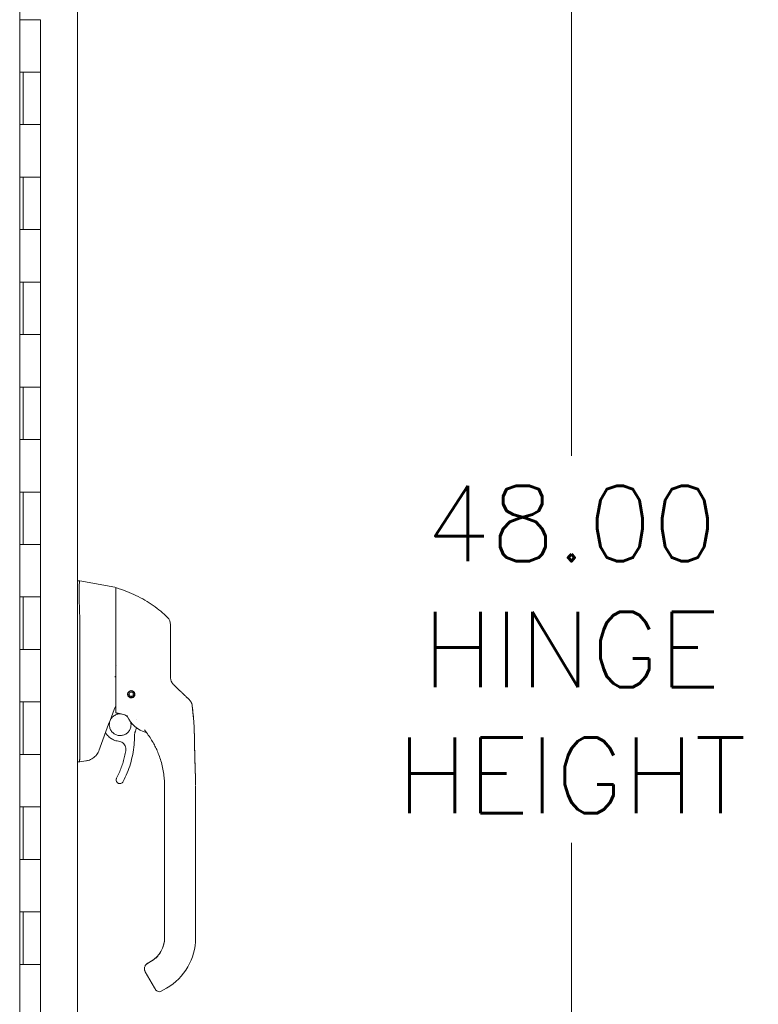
# Model space of a CAD drawing. Header units: inches. Extents: x 2 to 304, y 7 to 191.
# Tile 4 of 53: x 33 to 47, y 107 to 126. Entities that reach past the tile are written whole.
import ezdxf

# ---------------------------------------------------------------- set-up
doc = ezdxf.new("R2010")
doc.units = ezdxf.units.IN
doc.header["$LTSCALE"] = 18
doc.header["$MEASUREMENT"] = 0
doc.layers.add('Dimension (ANSI)', color=7, linetype='Continuous', lineweight=5)
doc.layers.add('Visible (ANSI)', color=7, linetype='Continuous', lineweight=5)
doc.styles.add('ROMANS', font='romans.shx')
doc.dimstyles.new('Default (ANSI)', dxfattribs={"dimscale": 18, "dimtxt": 0.08, "dimasz": 0.098425, "dimexe": 0.125, "dimexo": 0.0625, "dimgap": 0.031496, "dimtad": 0, "dimtih": 1, "dimtoh": 1, "dimrnd": 1e-08, "dimzin": 0, "dimdsep": 46, "dimtxsty": 'ROMANS', "dimcen": 0.09, "dimdle": 0.393701, "dimclrd": 256, "dimclre": 256, "dimclrt": 256, "dimadec": 0, "dimazin": 0, "dimtfac": 1.25, "dimtofl": 0, "dimtmove": 0, "dimatfit": 3, "dimfxl": 0, "dimtolj": 1, "dimtzin": 0, "dimlwd": -1, "dimlwe": -1, "dimarcsym": 0})

# ---------------------------------------------------------------- blocks, each defined once
blk = doc.blocks.new('*D20')
at = {"layer": 'Defpoints', "color": 0}
for p in [(33.245, 137.564), (33.245, 89.564), (43.36, 89.564)]:
    blk.add_point(p, dxfattribs=at)
at = {"layer": 'Dimension (ANSI)'}
for p, q in [((34.37, 137.564), (45.61, 137.564)), ((43.36, 135.792), (43.36, 117.251)), ((43.36, 91.336), (43.36, 109.877)), ((34.37, 89.564), (45.61, 89.564))]:
    blk.add_line(p, q, dxfattribs=at)
for points in [[(43.065, 135.792), (43.655, 135.792), (43.36, 137.564)], [(43.065, 91.336), (43.655, 91.336), (43.36, 89.564)]]:
    blk.add_solid(points, dxfattribs=at)
at = {"layer": 'Dimension (ANSI)', "insert": (43.36, 113.564), "char_height": 1.44, "attachment_point": 5, "style": 'ROMANS'}
blk.add_mtext('\\A1;48.00\\PHINGE\\PHEIGHT', dxfattribs=at)

msp = doc.modelspace()

# ---------------------------------------------------------------- linework, layer by layer
at = {"layer": 'Visible (ANSI)'}
for p, q in [((33.9521, 138.7517), (33.9521, 88.3766)), ((32.8503, 138.015), (32.8503, 88.64)), ((32.8532, 125.564), (32.8532, 126.564)), ((32.9218, 125.564), (32.8532, 125.564)), ((32.9218, 125.564), (33.2454, 125.564)), ((33.2454, 124.564), (33.2454, 125.564)), ((32.8532, 123.564), (32.8532, 124.564)), ((32.8532, 124.564), (32.9218, 124.564)), ((32.9154, 123.564), (32.9154, 124.564)), ((33.2454, 124.564), (32.9218, 124.564)), ((32.9218, 124.564), (33.2454, 124.564)), ((33.2454, 123.564), (33.2454, 124.564)), ((32.9218, 123.564), (32.8532, 123.564)), ((32.9218, 123.564), (33.2454, 123.564)), ((33.2454, 123.564), (32.9218, 123.564)), ((33.2454, 122.564), (33.2454, 123.564)), ((32.8532, 121.564), (32.8532, 122.564)), ((32.8532, 122.564), (32.9218, 122.564)), ((32.9154, 121.564), (32.9154, 122.564)), ((33.2454, 122.564), (32.9218, 122.564)), ((32.9218, 122.564), (33.2454, 122.564)), ((33.2454, 121.564), (33.2454, 122.564)), ((32.9218, 121.564), (32.8532, 121.564)), ((32.9218, 121.564), (33.2454, 121.564)), ((33.2454, 121.564), (32.9218, 121.564)), ((33.2454, 120.564), (33.2454, 121.564)), ((32.8532, 119.564), (32.8532, 120.564)), ((32.8532, 120.564), (32.9218, 120.564)), ((32.9154, 119.564), (32.9154, 120.564)), ((33.2454, 120.564), (32.9218, 120.564)), ((32.9218, 120.564), (33.2454, 120.564)), ((33.2454, 119.564), (33.2454, 120.564)), ((32.9218, 119.564), (32.8532, 119.564)), ((32.9218, 119.564), (33.2454, 119.564)), ((33.2454, 119.564), (32.9218, 119.564)), ((33.2454, 118.564), (33.2454, 119.564)), ((32.8532, 117.564), (32.8532, 118.564)), ((32.8532, 118.564), (32.9218, 118.564)), ((32.9154, 117.564), (32.9154, 118.564)), ((33.2454, 118.564), (32.9218, 118.564)), ((32.9218, 118.564), (33.2454, 118.564)), ((33.2454, 117.564), (33.2454, 118.564)), ((32.9218, 117.564), (32.8532, 117.564)), ((32.9218, 117.564), (33.2454, 117.564)), ((33.2454, 117.564), (32.9218, 117.564)), ((33.2454, 116.564), (33.2454, 117.564)), ((32.8532, 115.564), (32.8532, 116.564)), ((32.8532, 116.564), (32.9218, 116.564)), ((32.9154, 115.564), (32.9154, 116.564)), ((33.2454, 116.564), (32.9218, 116.564)), ((32.9218, 116.564), (33.2454, 116.564)), ((33.2454, 115.564), (33.2454, 116.564)), ((32.9218, 115.564), (32.8532, 115.564)), ((32.9218, 115.564), (33.2454, 115.564)), ((33.2454, 115.564), (32.9218, 115.564)), ((33.2454, 114.564), (33.2454, 115.564)), ((33.9521, 114.8686), (33.9965, 114.8686)), ((33.9968, 114.8686), (33.9965, 114.8686)), ((34.6642, 114.7509), (33.9968, 114.8686)), ((34.6804, 114.391), (34.6804, 114.7315)), ((32.8532, 113.564), (32.8532, 114.564)), ((32.8532, 114.564), (32.9218, 114.564)), ((32.9154, 113.564), (32.9154, 114.564)), ((33.2454, 114.564), (32.9218, 114.564)), ((32.9218, 114.564), (33.2454, 114.564)), ((33.2454, 113.564), (33.2454, 114.564)), ((33.9968, 114.1707), (33.9968, 113.1066)), ((32.9218, 113.564), (32.8532, 113.564)), ((32.9218, 113.564), (33.2454, 113.564)), ((33.2454, 113.564), (32.9218, 113.564)), ((33.2454, 112.564), (33.2454, 113.564)), ((33.9968, 112.8761), (33.9968, 111.4717)), ((34.9394, 112.757), (34.9399, 112.7598)), ((34.9394, 112.7571), (34.9399, 112.7597)), ((34.9394, 112.757), (34.9394, 112.7571)), ((34.9416, 112.761), (34.9444, 112.7605)), ((34.9418, 112.7611), (34.9444, 112.7606)), ((34.9444, 112.7605), (34.9444, 112.7606)), ((34.983, 112.7692), (34.9851, 112.7707)), ((34.983, 112.769), (34.9853, 112.7706)), ((34.983, 112.769), (34.983, 112.7692)), ((34.9874, 112.7703), (34.9889, 112.768)), ((34.9875, 112.7702), (34.9889, 112.7681)), ((34.9889, 112.768), (34.9889, 112.7681)), ((34.9171, 112.7177), (34.9155, 112.72)), ((34.9158, 112.722), (34.9182, 112.7237)), ((34.9159, 112.7222), (34.9182, 112.7238)), ((34.9167, 112.7104), (34.9167, 112.7115)), ((34.9182, 112.7237), (34.9182, 112.7238)), ((34.9252, 112.6764), (34.9257, 112.6791)), ((34.9252, 112.6763), (34.9257, 112.6791)), ((34.9291, 112.6741), (34.9263, 112.6746)), ((34.9642, 112.6505), (34.9625, 112.6529)), ((34.9685, 112.6518), (34.9661, 112.6502)), ((35.0099, 112.6599), (35.0071, 112.6604)), ((35.012, 112.6639), (35.0115, 112.661)), ((35.0223, 112.7467), (35.0223, 112.7469)), ((35.0223, 112.7469), (35.025, 112.7464)), ((35.0223, 112.7467), (35.0251, 112.7463)), ((35.0263, 112.7446), (35.0258, 112.7418)), ((35.0356, 112.6989), (35.0333, 112.6972)), ((35.0343, 112.7033), (35.036, 112.7009)), ((35.0343, 112.7032), (35.036, 112.7008)), ((35.0348, 112.7104), (35.0348, 112.7115)), ((32.8532, 111.564), (32.8532, 112.564)), ((32.8532, 112.564), (32.9218, 112.564)), ((32.9154, 111.564), (32.9154, 112.564)), ((33.2454, 112.564), (32.9218, 112.564)), ((32.9218, 112.564), (33.2454, 112.564)), ((33.2454, 111.564), (33.2454, 112.564)), ((35.0838, 112.221), (35.0838, 112.221)), ((34.482, 111.9769), (34.5235, 111.9274)), ((32.9218, 111.564), (32.8532, 111.564)), ((32.9218, 111.564), (33.2454, 111.564)), ((33.2454, 111.564), (32.9218, 111.564)), ((33.2454, 110.564), (33.2454, 111.564)), ((33.9521, 111.4198), (33.9957, 111.4198)), ((33.9957, 111.4198), (33.9968, 111.4198)), ((34.1099, 111.4397), (33.9968, 111.4198)), ((34.6887, 111.0785), (34.6887, 111.0788)), ((35.6105, 110.8997), (35.6105, 110.9597)), ((35.6105, 110.8997), (35.6105, 110.2895)), ((36.201, 110.0336), (36.201, 110.9597)), ((32.8532, 109.564), (32.8532, 110.564)), ((32.8532, 110.564), (32.9218, 110.564)), ((32.9154, 109.564), (32.9154, 110.564)), ((33.2454, 110.564), (32.9218, 110.564)), ((32.9218, 110.564), (33.2454, 110.564)), ((33.2454, 109.564), (33.2454, 110.564)), ((35.6105, 110.1911), (35.6105, 110.2895)), ((35.6105, 110.1911), (35.6105, 110.0336)), ((35.6105, 110.0336), (35.6105, 109.5808)), ((36.201, 110.0336), (36.201, 108.0651)), ((35.6105, 109.5808), (35.6105, 109.4824)), ((32.9218, 109.564), (32.8532, 109.564)), ((32.9218, 109.564), (33.2454, 109.564)), ((33.2454, 109.564), (32.9218, 109.564)), ((33.2454, 108.564), (33.2454, 109.564)), ((35.6105, 109.4824), (35.6105, 108.8722)), ((35.6105, 108.8722), (35.6105, 108.7738)), ((35.6105, 108.7738), (35.6105, 108.1635)), ((32.8532, 107.564), (32.8532, 108.564)), ((32.8532, 108.564), (32.9218, 108.564)), ((32.9154, 107.564), (32.9154, 108.564)), ((33.2454, 108.564), (32.9218, 108.564)), ((32.9218, 108.564), (33.2454, 108.564)), ((33.2454, 107.564), (33.2454, 108.564)), ((35.6105, 108.1635), (35.6105, 108.0651)), ((32.9218, 107.564), (32.8532, 107.564)), ((32.9218, 107.564), (33.2454, 107.564)), ((33.2454, 107.564), (32.9218, 107.564)), ((33.2454, 106.564), (33.2454, 107.564)), ((35.3546, 107.6226), (35.2863, 107.5832)), ((35.3699, 107.6311), (35.2864, 107.5828)), ((35.2864, 107.5832), (35.3546, 107.6226)), ((35.3546, 107.6226), (35.2864, 107.5832)), ((35.3546, 107.6219), (35.2864, 107.5825)), ((35.2864, 107.5825), (35.3546, 107.6219)), ((35.2864, 107.5825), (35.3546, 107.6219)), ((35.2864, 107.5832), (35.2864, 107.5832)), ((35.2864, 107.5825), (35.2864, 107.5825)), ((35.3546, 107.6226), (35.3546, 107.6226)), ((35.3546, 107.6219), (35.3546, 107.6219)), ((35.2273, 107.4809), (35.2273, 107.4809)), ((35.2273, 107.4805), (35.2273, 107.4806)), ((35.2273, 107.4802), (35.2273, 107.4802)), ((35.2431, 107.4211), (35.4203, 107.1142)), ((35.6498, 107.1104), (35.5475, 107.0514))]:
    msp.add_line(p, q, dxfattribs=at)
for radius in [0.061, 0.0394]:
    msp.add_circle((34.9757, 112.7104), radius, dxfattribs=at)
for centre, radius, start, end in [((34.6608, 114.7315), 0.0197, 0.00006, 80.00001), ((34.6923, 114.7258), 0.0118, 73.0732, 179.99998), ((33.8678, 114.1707), 0.129, 0.01037, 3.51015), ((35.5269, 114.0355), 0.1969, 359.99997, 45.47278), ((34.9757, 112.7115), 0.0591, 127.71512, 168.11835), ((34.9757, 112.7104), 0.0591, 122.05845, 127.9416), ((34.9757, 112.7115), 0.0591, 81.88167, 123.33016), ((34.9757, 112.7104), 0.0591, 82.94159, 122.05845), ((34.9757, 112.7104), 0.0591, 77.05841, 82.94157), ((34.9757, 112.7115), 0.0591, 36.66983, 77.8028), ((34.9757, 112.7104), 0.0591, 37.94154, 77.05841), ((34.9757, 112.7103), 0.0689, 180.08663, 359.90795), ((34.9757, 112.7116), 0.061, 180.56491, 214.30281), ((34.9757, 112.7113), 0.061, 180.42603, 214.23371), ((34.9757, 112.711), 0.061, 180.28009, 214.16101), ((34.9757, 112.7115), 0.0591, 173.80264, 180), ((34.9757, 112.7104), 0.0591, 172.94156, 212.0584), ((34.9757, 112.7104), 0.0591, 167.05844, 172.94158), ((34.9757, 112.7104), 0.0591, 127.94161, 167.05844), ((34.9757, 112.7104), 0.0591, 212.0584, 217.94155), ((34.9757, 112.711), 0.061, 216.62935, 258.66301), ((34.9757, 112.7113), 0.061, 217.04955, 258.41999), ((34.9757, 112.7116), 0.061, 217.45252, 258.18771), ((34.9757, 112.7104), 0.0591, 217.94154, 257.05841), ((34.9757, 112.7104), 0.0591, 257.05841, 262.94157), ((34.9757, 112.711), 0.061, 261.51142, 303.37064), ((34.9757, 112.7113), 0.061, 261.85994, 302.95044), ((34.9757, 112.7116), 0.061, 262.19372, 302.54747), ((34.9757, 112.7104), 0.0591, 262.94159, 302.05845), ((34.9757, 112.7104), 0.0591, 302.05845, 307.9416), ((34.9757, 112.711), 0.061, 306.05414, 348.4886), ((34.9757, 112.7113), 0.061, 306.12722, 348.14008), ((34.9757, 112.7116), 0.061, 306.19686, 347.80631), ((34.9757, 112.7104), 0.0591, 307.94161, 347.05844), ((34.9757, 112.7104), 0.0591, 32.0584, 37.94155), ((34.9757, 112.7104), 0.0591, 352.94156, 32.0584), ((34.9757, 112.7115), 0.0591, 359.99999, 31.79925), ((34.9757, 112.7104), 0.0591, 347.05844, 352.94158), ((34.9757, 112.7116), 0.061, 350.16063, 359.43508), ((34.9757, 112.7113), 0.061, 350.38702, 359.57396), ((34.9757, 112.711), 0.061, 350.62589, 359.7199), ((34.8824, 112.2845), 0.0201, 23.66834, 56.81565), ((35.4056, 112.5139), 0.5512, 203.66848, 254.63979), ((49.2417, 106.4774), 15.748, 159.74434, 160.82859), ((35.2543, 111.963), 0.0201, 44.47562, 74.6398), ((35.5082, 107.1196), 0.0787, 210.00002, 300.00002)]:
    msp.add_arc(centre, radius, start, end, dxfattribs=at)
for centre, major_axis, ratio, start_param, end_param in [((35.9892, 113.0716), (-0.2377, -0.1397), 0.8326746, 0.1984379, 0.2341508), ((35.9426, 112.4683), (-0.0314, 0.1943), 0.9999984, 4.712389, 5.3634248), ((35.9426, 112.4676), (0.1587, 0.1164), 0.9999865, 5.7540363, 6.2837639), ((36.3406, 111.768), (-1.4398, 0.5246), 0.0011887, 0.0004265, 0.0011341), ((34.8941, 112.2794), (0.0081, 0.0184), 0.9571386, 6.2831848, 6.2867931), ((35.2117, 112.0167), (0.0155, 0.0128), 0.7633201, 6.2825393, 6.2831869), ((35.4056, 112.5142), (0.5314, -0.1463), 0.9999993, 4.712389, 4.7123951), ((34.817, 112.5769), (0.4425, -0.5946), 0.000761, 6.2822115, 6.2842075), ((33.5433, 111.4198), (0.4534, 0.0534), 0.1629425, 6.1951839, 6.264012), ((35.0986, 108.0658), (0.5118, 0), 0.9999992, 5.2359878, 6.2831853), ((35.0986, 108.0651), (1.1024, 0), 0.9999992, 5.2359878, 6.2831853), ((35.3113, 107.4605), (-0.0682, -0.0394), 0.0011029, 6.2825485, 6.2831853)]:
    msp.add_ellipse(centre, major_axis=major_axis, ratio=ratio, start_param=start_param, end_param=end_param, dxfattribs=at)
for points, knots in [([(33.9965, 114.8686), (33.9937, 114.8686), (33.9916, 114.864), (33.9879, 114.8436), (33.9866, 114.8257), (33.9843, 114.768), (33.9837, 114.7229), (33.9837, 114.6127), (33.9843, 114.5488), (33.9866, 114.4272), (33.9879, 114.3733), (33.9916, 114.2718), (33.9937, 114.2251), (33.9965, 114.1786)], [-2.7434722, -2.7434722, -2.7434722, -2.7434722, -2.3881903, -2.3881903, -1.9605506, -1.9605506, -1.3719512, -1.3719512, -0.783309, -0.783309, -0.3554091, -0.3554091, 0, 0, 0, 0]), ([(35.6649, 114.1759), (35.6251, 114.2151), (35.5825, 114.2536), (35.5375, 114.2911), (35.4924, 114.3286), (35.4448, 114.365), (35.3947, 114.4002), (35.3445, 114.4354), (35.2917, 114.4693), (35.2365, 114.5017), (35.1812, 114.5341), (35.1235, 114.5649), (35.0659, 114.5927), (35.0083, 114.6206), (34.9508, 114.6457), (34.8896, 114.6697), (34.8284, 114.6938), (34.7633, 114.7165), (34.6957, 114.7371)], [0, 0, 0, 0, 0.1666667, 0.1666667, 0.1666667, 0.3333333, 0.3333333, 0.3333333, 0.5, 0.5, 0.5, 0.6666667, 0.6666667, 0.6666667, 0.8333333, 0.8333333, 0.8333333, 1, 1, 1, 1]), ([(34.6804, 114.391), (34.6804, 114.3788), (34.6804, 114.3668), (34.6804, 114.3551), (34.6804, 114.3374), (34.6804, 114.3205), (34.6804, 114.3042), (34.6804, 114.2879), (34.6804, 114.2723), (34.6804, 114.2574), (34.6804, 114.2424), (34.6804, 114.2281), (34.6804, 114.2144), (34.6804, 114.2008), (34.6804, 114.1877), (34.6804, 114.1752), (34.6804, 114.1627), (34.6804, 114.1507), (34.6804, 114.1393), (34.6804, 114.1278), (34.6804, 114.1169), (34.6804, 114.1064), (34.6804, 114.096), (34.6804, 114.086), (34.6804, 114.0765), (34.6804, 114.0669), (34.6804, 114.0579), (34.6804, 114.0492), (34.6804, 114.0405), (34.6804, 114.0323), (34.6804, 114.0244)], [0.73879691, 0.73879691, 0.73879691, 0.73879691, 0.75675676, 0.75675676, 0.75675676, 0.78378378, 0.78378378, 0.78378378, 0.81081081, 0.81081081, 0.81081081, 0.83783784, 0.83783784, 0.83783784, 0.86486486, 0.86486486, 0.86486486, 0.89189189, 0.89189189, 0.89189189, 0.91891892, 0.91891892, 0.91891892, 0.94594595, 0.94594595, 0.94594595, 0.97297297, 0.97297297, 0.97297297, 1, 1, 1, 1]), ([(34.6804, 114.0244), (34.6804, 113.9395), (34.6804, 113.8578), (34.6804, 113.7784), (34.6804, 113.6991), (34.6804, 113.6222), (34.6804, 113.5498), (34.6804, 113.4775), (34.6804, 113.4097), (34.6804, 113.339), (34.6804, 113.2684), (34.6804, 113.1948), (34.6804, 113.1208)], [0, 0, 0, 0, 0.25, 0.25, 0.25, 0.5, 0.5, 0.5, 0.75, 0.75, 0.75, 1, 1, 1, 1]), ([(35.7238, 113.4208), (35.7238, 113.4298), (35.7238, 113.4392), (35.7238, 113.449), (35.7238, 113.4589), (35.7238, 113.4693), (35.7238, 113.4801), (35.7238, 113.4909), (35.7238, 113.5022), (35.7238, 113.514), (35.7238, 113.5258), (35.7238, 113.5381), (35.7238, 113.5509), (35.7238, 113.5637), (35.7238, 113.5771), (35.7238, 113.591), (35.7238, 113.6048), (35.7238, 113.6193), (35.7238, 113.6342), (35.7238, 113.6492), (35.7238, 113.6648), (35.7238, 113.6809), (35.7238, 113.697), (35.7238, 113.7138), (35.7238, 113.731), (35.7238, 113.7482), (35.7238, 113.766), (35.7238, 113.7841), (35.7238, 113.8023), (35.7238, 113.8209), (35.7238, 113.8387), (35.7238, 113.8564), (35.7238, 113.8732), (35.7238, 113.8883), (35.7238, 113.9035), (35.7238, 113.9169), (35.7238, 113.9289), (35.7238, 113.941), (35.7238, 113.9515), (35.7238, 113.9608), (35.7238, 113.9701), (35.7238, 113.9781), (35.7238, 113.9852), (35.7238, 113.9922), (35.7238, 113.9982), (35.7238, 114.0034), (35.7238, 114.0085), (35.7238, 114.0129), (35.7238, 114.0165), (35.7238, 114.0202), (35.7238, 114.0232), (35.7238, 114.0256), (35.7238, 114.028), (35.7238, 114.0298), (35.7238, 114.0312), (35.7238, 114.0326), (35.7238, 114.0336), (35.7238, 114.0342), (35.7238, 114.0348), (35.7238, 114.0351), (35.7238, 114.0351)], [0, 0, 0, 0, 0.05, 0.05, 0.05, 0.1, 0.1, 0.1, 0.15, 0.15, 0.15, 0.2, 0.2, 0.2, 0.25, 0.25, 0.25, 0.3, 0.3, 0.3, 0.35, 0.35, 0.35, 0.4, 0.4, 0.4, 0.45, 0.45, 0.45, 0.5, 0.5, 0.5, 0.55, 0.55, 0.55, 0.6, 0.6, 0.6, 0.65, 0.65, 0.65, 0.7, 0.7, 0.7, 0.75, 0.75, 0.75, 0.8, 0.8, 0.8, 0.85, 0.85, 0.85, 0.9, 0.9, 0.9, 0.95, 0.95, 0.95, 1, 1, 1, 1]), ([(35.7238, 113.0311), (35.7238, 113.0719), (35.7238, 113.1135), (35.7238, 113.156), (35.7238, 113.1985), (35.7238, 113.2418), (35.7238, 113.286), (35.7238, 113.3301), (35.7238, 113.3751), (35.7238, 113.4208)], [0, 0, 0, 0, 0.33333333, 0.33333333, 0.33333333, 0.66666667, 0.66666667, 0.66666667, 1, 1, 1, 1]), ([(33.9967, 113.1053), (33.9963, 113.0666), (33.9961, 113.028), (33.9961, 112.9515), (33.9963, 112.9139), (33.9967, 112.8774)], [-0.58964336, -0.58964336, -0.58964336, -0.58964336, -0.29484392, -0.29484392, 0, 0, 0, 0]), ([(34.6797, 113.0332), (34.6791, 113.0351), (34.6782, 113.0368), (34.6768, 113.0384), (34.6755, 113.0399), (34.6736, 113.0413), (34.6715, 113.0427), (34.6693, 113.044), (34.6669, 113.0453), (34.6642, 113.0466)], [0, 0, 0, 0, 0.3333333, 0.3333333, 0.3333333, 0.6666667, 0.6666667, 0.6666667, 1, 1, 1, 1]), ([(34.6797, 113.0332), (34.68, 113.0321), (34.6802, 113.0301), (34.6804, 113.0255), (34.6804, 113.023), (34.6804, 113.0206)], [-0.039762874, -0.039762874, -0.039762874, -0.039762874, -0.019191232, -0.019191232, 0, 0, 0, 0]), ([(34.6804, 113.1208), (34.6804, 113.1109), (34.6804, 113.1008), (34.6804, 113.0903), (34.6804, 113.0797), (34.6804, 113.0688), (34.6804, 113.0581), (34.6804, 113.0474), (34.6804, 113.0369), (34.6804, 113.0265), (34.6804, 113.0161), (34.6804, 113.0058), (34.6804, 112.9956), (34.6804, 112.9854), (34.6804, 112.9753), (34.6804, 112.9654), (34.6804, 112.9556), (34.6804, 112.9459), (34.6804, 112.9359), (34.6804, 112.926), (34.6804, 112.9158), (34.6804, 112.9051), (34.6804, 112.8944), (34.6804, 112.8831), (34.6804, 112.8717), (34.6804, 112.8603), (34.6804, 112.8488), (34.6804, 112.8371), (34.6804, 112.8254), (34.6804, 112.8136), (34.6804, 112.8016), (34.6804, 112.7896), (34.6804, 112.7776), (34.6804, 112.7654), (34.6804, 112.7533), (34.6804, 112.7411), (34.6804, 112.7289), (34.6804, 112.7167), (34.6804, 112.7045), (34.6804, 112.6922), (34.6804, 112.6799), (34.6804, 112.6673), (34.6804, 112.6557), (34.6804, 112.644), (34.6804, 112.6332), (34.6804, 112.6234), (34.6804, 112.6135), (34.6804, 112.6046), (34.6804, 112.5963), (34.6804, 112.588), (34.6804, 112.5803), (34.6804, 112.5731), (34.6804, 112.5658), (34.6804, 112.5589), (34.6804, 112.5523), (34.6804, 112.5456), (34.6804, 112.5391), (34.6804, 112.5327), (34.6804, 112.5263), (34.6804, 112.5201), (34.6804, 112.5139), (34.6804, 112.5077), (34.6804, 112.5016), (34.6804, 112.4955), (34.6804, 112.4894), (34.6804, 112.4833), (34.6804, 112.4774), (34.6804, 112.4714), (34.6804, 112.4656), (34.6804, 112.4603), (34.6804, 112.4549), (34.6804, 112.4501), (34.6804, 112.4458), (34.6804, 112.4414), (34.6804, 112.4375), (34.6804, 112.434), (34.6804, 112.4304), (34.6804, 112.4271), (34.6804, 112.4242), (34.6804, 112.4212), (34.6804, 112.4186), (34.6804, 112.4161), (34.6804, 112.4137), (34.6804, 112.4115), (34.6804, 112.4094), (34.6804, 112.4074), (34.6804, 112.4055), (34.6804, 112.4037), (34.6804, 112.402), (34.6804, 112.4004), (34.6804, 112.3988), (34.6804, 112.3973), (34.6804, 112.3958), (34.6804, 112.3944), (34.6804, 112.393), (34.6804, 112.3916), (34.6804, 112.3903), (34.6804, 112.3889), (34.6804, 112.3876), (34.6804, 112.3862), (34.6804, 112.3849), (34.6804, 112.3835), (34.6804, 112.3822), (34.6804, 112.3809), (34.6804, 112.3797), (34.6804, 112.3786), (34.6804, 112.3775), (34.6804, 112.3766), (34.6804, 112.3757), (34.6804, 112.3749), (34.6804, 112.3741), (34.6804, 112.3734), (34.6804, 112.3728), (34.6804, 112.3722), (34.6804, 112.3716), (34.6804, 112.3711), (34.6804, 112.3706), (34.6804, 112.3701), (34.6804, 112.3697), (34.6804, 112.3693), (34.6804, 112.3689), (34.6804, 112.3686), (34.6804, 112.3682), (34.6804, 112.3679), (34.6804, 112.3676), (34.6804, 112.3674), (34.6804, 112.3672), (34.6804, 112.3669), (34.6804, 112.3667), (34.6804, 112.3665), (34.6804, 112.3663), (34.6804, 112.3662), (34.6804, 112.366), (34.6804, 112.3659), (34.6804, 112.3658), (34.6804, 112.3656), (34.6804, 112.3655), (34.6804, 112.3654), (34.6804, 112.3654), (34.6804, 112.3653), (34.6804, 112.3652), (34.6804, 112.3652), (34.6804, 112.3651), (34.6804, 112.3651), (34.6804, 112.365), (34.6804, 112.365), (34.6804, 112.365), (34.6804, 112.3649), (34.6804, 112.3649), (34.6804, 112.3649), (34.6804, 112.3649)], [0, 0, 0, 0, 0.02, 0.02, 0.02, 0.04, 0.04, 0.04, 0.06, 0.06, 0.06, 0.08, 0.08, 0.08, 0.1, 0.1, 0.1, 0.12, 0.12, 0.12, 0.14, 0.14, 0.14, 0.16, 0.16, 0.16, 0.18, 0.18, 0.18, 0.2, 0.2, 0.2, 0.22, 0.22, 0.22, 0.24, 0.24, 0.24, 0.26, 0.26, 0.26, 0.28, 0.28, 0.28, 0.3, 0.3, 0.3, 0.32, 0.32, 0.32, 0.34, 0.34, 0.34, 0.36, 0.36, 0.36, 0.38, 0.38, 0.38, 0.4, 0.4, 0.4, 0.42, 0.42, 0.42, 0.44, 0.44, 0.44, 0.46, 0.46, 0.46, 0.48, 0.48, 0.48, 0.5, 0.5, 0.5, 0.52, 0.52, 0.52, 0.54, 0.54, 0.54, 0.56, 0.56, 0.56, 0.58, 0.58, 0.58, 0.6, 0.6, 0.6, 0.62, 0.62, 0.62, 0.64, 0.64, 0.64, 0.66, 0.66, 0.66, 0.68, 0.68, 0.68, 0.7, 0.7, 0.7, 0.72, 0.72, 0.72, 0.74, 0.74, 0.74, 0.76, 0.76, 0.76, 0.78, 0.78, 0.78, 0.8, 0.8, 0.8, 0.82, 0.82, 0.82, 0.84, 0.84, 0.84, 0.86, 0.86, 0.86, 0.88, 0.88, 0.88, 0.9, 0.9, 0.9, 0.92, 0.92, 0.92, 0.94, 0.94, 0.94, 0.96, 0.96, 0.96, 0.98, 0.98, 0.98, 1, 1, 1, 1]), ([(35.7238, 113.0326), (35.7238, 113.024), (35.7243, 113.0159), (35.7253, 113.0083), (35.7262, 113.0007), (35.7275, 112.9937), (35.7291, 112.9871), (35.7306, 112.9806), (35.7324, 112.9745), (35.7343, 112.9688), (35.7363, 112.9632), (35.7383, 112.958), (35.7404, 112.9532), (35.7426, 112.9484), (35.7447, 112.944), (35.7469, 112.9399), (35.7491, 112.9357), (35.7513, 112.932), (35.7535, 112.9284), (35.7557, 112.9249), (35.7579, 112.9217), (35.76, 112.9186), (35.7622, 112.9156), (35.7643, 112.9127), (35.7665, 112.9101), (35.7686, 112.9074), (35.7707, 112.9049), (35.7728, 112.9025), (35.7749, 112.9001), (35.777, 112.8978), (35.7791, 112.8956)], [0.00000004, 0.00000004, 0.00000004, 0.00000004, 0.1, 0.1, 0.1, 0.2, 0.2, 0.2, 0.3, 0.3, 0.3, 0.4, 0.4, 0.4, 0.5, 0.5, 0.5, 0.6, 0.6, 0.6, 0.7, 0.7, 0.7, 0.8, 0.8, 0.8, 0.9, 0.9, 0.9, 1, 1, 1, 1]), ([(34.9757, 112.6413), (34.9705, 112.6413), (34.9653, 112.6419), (34.9551, 112.6442), (34.9502, 112.646), (34.9381, 112.6519), (34.9315, 112.6568), (34.9197, 112.669), (34.915, 112.6766), (34.9091, 112.6913), (34.9075, 112.6983), (34.9065, 112.712), (34.907, 112.7186), (34.9101, 112.7325), (34.913, 112.7396), (34.9217, 112.7538), (34.9279, 112.7606), (34.9413, 112.7702), (34.9477, 112.7735), (34.9614, 112.7779), (34.9685, 112.779), (34.9757, 112.779)], [-0.57392807, -0.57392807, -0.57392807, -0.57392807, -0.53381403, -0.53381403, -0.49391427, -0.49391427, -0.43075969, -0.43075969, -0.35976568, -0.35976568, -0.30059841, -0.30059841, -0.24545309, -0.24545309, -0.18315135, -0.18315135, -0.11040726, -0.11040726, -0.05467869, -0.05467869, -0.000001, -0.000001, -0.000001, -0.000001]), ([(34.9757, 112.779), (34.981, 112.779), (34.9863, 112.7784), (34.9967, 112.7759), (35.0018, 112.7741), (35.0145, 112.7678), (35.0214, 112.7624), (35.033, 112.7494), (35.0374, 112.742), (35.0431, 112.7266), (35.0445, 112.7189), (35.0447, 112.7035), (35.0436, 112.696), (35.0388, 112.6813), (35.0351, 112.6744), (35.0252, 112.6614), (35.0188, 112.6557), (35.0061, 112.648), (35.0003, 112.6455), (34.9882, 112.6421), (34.982, 112.6413), (34.9757, 112.6413)], [-0.56928744, -0.56928744, -0.56928744, -0.56928744, -0.52888577, -0.52888577, -0.48768411, -0.48768411, -0.42024216, -0.42024216, -0.35307171, -0.35307171, -0.29129274, -0.29129274, -0.2304014, -0.2304014, -0.16717789, -0.16717789, -0.09852884, -0.09852884, -0.04859211, -0.04859211, -0.000001, -0.000001, -0.000001, -0.000001]), ([(35.9264, 112.7554), (35.9321, 112.7499), (35.9384, 112.744), (35.9453, 112.7375), (35.9522, 112.7309), (35.9597, 112.7237), (35.9672, 112.7166), (35.9746, 112.7096), (35.9819, 112.7026), (35.9887, 112.6961), (35.9955, 112.6897), (36.0018, 112.6837), (36.0075, 112.6783), (36.0133, 112.6728), (36.0185, 112.6678), (36.0234, 112.6632), (36.0282, 112.6586), (36.0325, 112.6545), (36.0365, 112.6507), (36.0405, 112.6469), (36.0442, 112.6434), (36.0474, 112.6403), (36.0507, 112.6372), (36.0536, 112.6344), (36.0562, 112.6319), (36.0588, 112.6295), (36.0611, 112.6273), (36.0631, 112.6253), (36.0652, 112.6234), (36.0669, 112.6217), (36.0684, 112.6203), (36.07, 112.6188), (36.0713, 112.6176), (36.0724, 112.6166), (36.0735, 112.6155), (36.0744, 112.6146), (36.0751, 112.6139), (36.0759, 112.6132), (36.0765, 112.6126), (36.0769, 112.6122), (36.0774, 112.6118), (36.0777, 112.6115), (36.0779, 112.6113), (36.0781, 112.6111), (36.0782, 112.611), (36.0782, 112.611)], [0.00000004, 0.00000004, 0.00000004, 0.00000004, 0.06666667, 0.06666667, 0.06666667, 0.13333333, 0.13333333, 0.13333333, 0.2, 0.2, 0.2, 0.26666667, 0.26666667, 0.26666667, 0.33333333, 0.33333333, 0.33333333, 0.4, 0.4, 0.4, 0.46666667, 0.46666667, 0.46666667, 0.53333333, 0.53333333, 0.53333333, 0.6, 0.6, 0.6, 0.66666667, 0.66666667, 0.66666667, 0.73333333, 0.73333333, 0.73333333, 0.8, 0.8, 0.8, 0.86666667, 0.86666667, 0.86666667, 0.93333333, 0.93333333, 0.93333333, 1, 1, 1, 1]), ([(36.1192, 112.5549), (36.1192, 112.5549), (36.1193, 112.5548), (36.1198, 112.5538), (36.1214, 112.5507), (36.1251, 112.5418), (36.1264, 112.5387), (36.1297, 112.5295), (36.1319, 112.5226), (36.1358, 112.5068), (36.1375, 112.4976), (36.1385, 112.4882)], [0.30539867, 0.30539867, 0.30539867, 0.30539867, 0.32826155, 0.32826155, 0.44781005, 0.44781005, 0.49541217, 0.49541217, 0.56786727, 0.56786727, 0.64600989, 0.64600989, 0.64600989, 0.64600989]), ([(36.1771, 111.9819), (36.1761, 112.0385), (36.1733, 112.0962), (36.1694, 112.1537), (36.1654, 112.2116), (36.1603, 112.2692), (36.1549, 112.3253), (36.1495, 112.3813), (36.1438, 112.4356), (36.1384, 112.4878)], [0.00202866, 0.00202866, 0.00202866, 0.00202866, 0.33333333, 0.33333333, 0.33333333, 0.66666667, 0.66666667, 0.66666667, 1, 1, 1, 1]), ([(36.1385, 112.4882), (36.1469, 112.4066), (36.1555, 112.325), (36.1677, 112.182), (36.1721, 112.1205), (36.1753, 112.0476), (36.1757, 112.0361), (36.1762, 112.0207), (36.1763, 112.0166), (36.1765, 112.0088), (36.1766, 112.005), (36.1767, 112.0001), (36.1768, 111.9987), (36.1769, 111.9949), (36.1769, 111.9931), (36.177, 111.9867), (36.177, 111.9867), (36.177, 111.9856), (36.177, 111.9854), (36.177, 111.9854)], [0.0000066, 0.0000066, 0.0000066, 0.0000066, 0.6250104, 0.6250104, 1.0938658, 1.0938658, 1.181845, 1.181845, 1.2131635, 1.2131635, 1.244798, 1.244798, 1.2605313, 1.2605313, 1.2923474, 1.2923474, 1.4199121, 1.4199121, 1.5350653, 1.5350653, 1.5350653, 1.5350653]), ([(34.558, 112.13), (34.558, 112.1521), (34.5615, 112.1741), (34.5754, 112.216), (34.5857, 112.2358), (34.612, 112.2712), (34.628, 112.2867), (34.6642, 112.312), (34.6843, 112.3217), (34.7265, 112.3344), (34.7486, 112.3373), (34.7796, 112.3364), (34.7885, 112.3355), (34.7972, 112.3341)], [5.9346961, 5.9346961, 5.9346961, 5.9346961, 6.2546961, 6.2546961, 6.5746962, 6.5746962, 6.8946962, 6.8946962, 7.2146962, 7.2146962, 7.5346961, 7.5346961, 7.6638354, 7.6638354, 7.6638354, 7.6638354]), ([(34.6911, 112.3532), (34.6897, 112.3533), (34.6884, 112.3537), (34.6858, 112.3549), (34.6846, 112.3558), (34.6825, 112.358), (34.6817, 112.3593), (34.6807, 112.3621), (34.6804, 112.3635), (34.6804, 112.3649)], [0, 0, 0, 0, 0.010213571, 0.010213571, 0.021888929, 0.021888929, 0.03336269, 0.03336269, 0.044191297, 0.044191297, 0.044191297, 0.044191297]), ([(34.6911, 112.3532), (34.6921, 112.3531), (34.6931, 112.353), (34.6951, 112.3527), (34.6961, 112.3526), (34.6971, 112.3525)], [-0.015527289, -0.015527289, -0.015527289, -0.015527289, -0.007755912, -0.007755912, -0.000000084, -0.000000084, -0.000000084, -0.000000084]), ([(34.9021, 112.2978), (34.8859, 112.3049), (34.8694, 112.3114), (34.8527, 112.3173), (34.836, 112.3231), (34.819, 112.3283), (34.8019, 112.3329), (34.7848, 112.3375), (34.7675, 112.3414), (34.75, 112.3447), (34.7325, 112.348), (34.7149, 112.3506), (34.6971, 112.3525)], [0.00000001, 0.00000001, 0.00000001, 0.00000001, 0.25, 0.25, 0.25, 0.5, 0.5, 0.5, 0.75, 0.75, 0.75, 1, 1, 1, 1]), ([(34.8508, 112.3179), (34.8658, 112.311), (34.8799, 112.3024), (34.8975, 112.2885), (34.9019, 112.2847), (34.9061, 112.2807)], [7.9353654, 7.9353654, 7.9353654, 7.9353654, 8.17469604, 8.17469604, 8.25940983, 8.25940983, 8.25940983, 8.25940983]), ([(34.9713, 112.13), (34.9713, 112.1081), (34.9678, 112.0861), (34.9539, 112.0443), (34.9436, 112.0245), (34.9173, 111.9892), (34.9013, 111.9736), (34.8651, 111.9483), (34.845, 111.9386), (34.8028, 111.9259), (34.7807, 111.923), (34.7366, 111.9243), (34.7146, 111.9285), (34.6732, 111.9436), (34.6537, 111.9545), (34.6191, 111.9818), (34.6041, 111.9983), (34.5798, 112.0352), (34.5707, 112.0555), (34.5604, 112.0942), (34.558, 112.1121), (34.558, 112.13)], [2.7943163, 2.7943163, 2.7943163, 2.7943163, 3.1131035, 3.1131035, 3.4331035, 3.4331035, 3.7531035, 3.7531035, 4.0731035, 4.0731035, 4.3931035, 4.3931035, 4.7131034, 4.7131034, 5.0331034, 5.0331034, 5.3531034, 5.3531034, 5.6731034, 5.6731034, 5.9334832, 5.9334832, 5.9334832, 5.9334832]), ([(34.9643, 112.1836), (34.9643, 112.1836), (34.9643, 112.1835), (34.969, 112.1661), (34.9713, 112.1481), (34.9713, 112.13)], [8.81399674, 8.81399674, 8.81399674, 8.81399674, 8.81469604, 8.81469604, 9.07628873, 9.07628873, 9.07628873, 9.07628873]), ([(35.0744, 112.0732), (35.0743, 112.0726), (35.0742, 112.0719), (35.0726, 112.0637), (35.071, 112.0563), (35.067, 112.0416), (35.0648, 112.0343), (35.0598, 112.0199), (35.0571, 112.0128), (35.0541, 112.0058)], [2.97444193, 2.97444193, 2.97444193, 2.97444193, 2.98096633, 2.98096633, 3.05350035, 3.05350035, 3.12603437, 3.12603437, 3.19856838, 3.19856838, 3.19856838, 3.19856838]), ([(35.46, 111.6555), (35.4467, 111.6848), (35.4321, 111.7148), (35.416, 111.7454), (35.3999, 111.7759), (35.3823, 111.8071), (35.363, 111.8386), (35.3437, 111.8701), (35.3228, 111.902), (35.3003, 111.9338), (35.2777, 111.9657), (35.2534, 111.9976), (35.2272, 112.0295)], [0, 0, 0, 0, 0.25, 0.25, 0.25, 0.5, 0.5, 0.5, 0.75, 0.75, 0.75, 0.99999998, 0.99999998, 0.99999998, 0.99999998]), ([(34.4685, 111.9401), (34.4685, 111.9397), (34.4686, 111.9394), (34.4688, 111.9376), (34.4689, 111.9362), (34.4686, 111.933), (34.4682, 111.9312), (34.4676, 111.9295)], [0.020894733, 0.020894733, 0.020894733, 0.020894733, 0.023788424, 0.023788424, 0.034584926, 0.034584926, 0.048126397, 0.048126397, 0.048126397, 0.048126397]), ([(34.7325, 111.8167), (34.7164, 111.8184), (34.7005, 111.8213), (34.6692, 111.8294), (34.6539, 111.8347), (34.6242, 111.8476), (34.6099, 111.8552), (34.5826, 111.8725), (34.5696, 111.8822), (34.5452, 111.9035), (34.5339, 111.9151), (34.5235, 111.9274)], [4.46606988, 4.46606988, 4.46606988, 4.46606988, 4.62005346, 4.62005346, 4.77403703, 4.77403703, 4.92802061, 4.92802061, 5.08200418, 5.08200418, 5.23598776, 5.23598776, 5.23598776, 5.23598776]), ([(35.0381, 111.9282), (35.0381, 111.867), (35.0352, 111.8059), (35.0235, 111.6842), (35.0147, 111.6236), (34.9914, 111.5036), (34.9769, 111.4441), (34.9422, 111.3269), (34.922, 111.2691), (34.8763, 111.1557), (34.8507, 111.1001), (34.8225, 111.0458)], [2.79314814, 2.79314814, 2.79314814, 2.79314814, 2.88900452, 2.88900452, 2.9848609, 2.9848609, 3.08071728, 3.08071728, 3.17657366, 3.17657366, 3.27243005, 3.27243005, 3.27243005, 3.27243005]), ([(35.0541, 112.0058), (35.052, 112.0009), (35.0501, 111.9959), (35.0467, 111.9858), (35.0452, 111.9807), (35.0426, 111.9704), (35.0416, 111.9652), (35.0398, 111.9547), (35.0392, 111.9494), (35.0383, 111.9388), (35.0381, 111.9335), (35.0381, 111.9282)], [6.22620958, 6.22620958, 6.22620958, 6.22620958, 6.30729363, 6.30729363, 6.38837768, 6.38837768, 6.46946173, 6.46946173, 6.55054578, 6.55054578, 6.63162983, 6.63162983, 6.63162983, 6.63162983]), ([(36.1771, 111.9806), (36.1771, 111.9801), (36.1771, 111.9806), (36.1772, 111.976), (36.1772, 111.9754), (36.1772, 111.9741), (36.1773, 111.9733), (36.1773, 111.9714), (36.1773, 111.9703), (36.1774, 111.9666), (36.1774, 111.9636), (36.1776, 111.9548), (36.1777, 111.9486), (36.1779, 111.9322), (36.1781, 111.9218), (36.1788, 111.8803), (36.1793, 111.8491), (36.1814, 111.7245), (36.1833, 111.6311), (36.1899, 111.3979), (36.1957, 111.2581), (36.1993, 111.102), (36.1997, 111.0859), (36.2002, 111.0551), (36.2005, 111.0401), (36.2008, 111.0129), (36.2009, 111.0005), (36.2009, 110.9867), (36.201, 110.9832), (36.201, 110.9773), (36.201, 110.9749), (36.201, 110.9726), (36.201, 110.9723), (36.201, 110.9719), (36.201, 110.9718), (36.201, 110.9716), (36.201, 110.9715), (36.201, 110.9714), (36.201, 110.9714), (36.201, 110.9714), (36.201, 110.9713), (36.201, 110.9713), (36.201, 110.9713), (36.201, 110.9713)], [0, 0, 0, 0, 0.1159605, 0.1159605, 0.1286218, 0.1286218, 0.1402614, 0.1402614, 0.1519419, 0.1519419, 0.1755883, 0.1755883, 0.2222149, 0.2222149, 0.3014398, 0.3014398, 0.5389787, 0.5389787, 1.2516913, 1.2516913, 2.3205891, 2.3205891, 2.4431256, 2.4431256, 2.5614462, 2.5614462, 2.6841106, 2.6841106, 2.7342761, 2.7342761, 2.7807509, 2.7807509, 2.7875203, 2.7875203, 2.7904137, 2.7904137, 2.7918604, 2.7918604, 2.7925837, 2.7925837, 2.7929454, 2.7929454, 2.7929725, 2.7929725, 2.7929725, 2.7929725]), ([(36.1772, 111.9773), (36.1772, 111.9773), (36.1772, 111.9773), (36.1772, 111.9772), (36.1772, 111.977), (36.1772, 111.9751), (36.1772, 111.9745), (36.1773, 111.9723), (36.1773, 111.9715), (36.1773, 111.9697), (36.1773, 111.9688), (36.1774, 111.9664), (36.1774, 111.9648), (36.1774, 111.9614), (36.1775, 111.9596), (36.1776, 111.9547), (36.1776, 111.9516), (36.1778, 111.9418), (36.1779, 111.935), (36.1783, 111.908), (36.1786, 111.8877), (36.18, 111.8066), (36.181, 111.7458), (36.1842, 111.594), (36.1868, 111.5029), (36.192, 111.3445), (36.1945, 111.2739), (36.1967, 111.2017), (36.197, 111.1917), (36.1974, 111.1778), (36.1975, 111.1729), (36.1977, 111.1676), (36.1977, 111.1661), (36.1978, 111.1646), (36.1978, 111.1643), (36.1978, 111.1641), (36.1978, 111.164), (36.1978, 111.164)], [2.3855729, 2.3855729, 2.3855729, 2.3855729, 2.4134225, 2.4134225, 2.5210954, 2.5210954, 2.5615634, 2.5615634, 2.5782618, 2.5782618, 2.5896296, 2.5896296, 2.6042754, 2.6042754, 2.6189313, 2.6189313, 2.6426778, 2.6426778, 2.6942641, 2.6942641, 2.8488358, 2.8488358, 3.3123956, 3.3123956, 4.0079878, 4.0079878, 4.5316835, 4.5316835, 4.6195555, 4.6195555, 4.67259, 4.67259, 4.6990879, 4.6990879, 4.715138, 4.715138, 4.7207262, 4.7207262, 4.7207262, 4.7207262]), ([(34.3671, 111.649), (34.3559, 111.6168), (34.3392, 111.5861), (34.2978, 111.5329), (34.2728, 111.5095), (34.2172, 111.4722), (34.186, 111.4579), (34.1441, 111.4462), (34.1342, 111.444), (34.1243, 111.4423)], [0.0000069, 0.0000069, 0.0000069, 0.0000069, 0.25938854, 0.25938854, 0.51413678, 0.51413678, 0.76905127, 0.76905127, 0.84596412, 0.84596412, 0.84596412, 0.84596412]), ([(34.8718, 111.6341), (34.8656, 111.5978), (34.8584, 111.5616), (34.8416, 111.4897), (34.8321, 111.454), (34.8108, 111.3834), (34.7991, 111.3483), (34.7735, 111.2791), (34.7596, 111.2449), (34.7297, 111.1775), (34.7137, 111.1442), (34.6967, 111.1114)], [2.96002431, 2.96002431, 2.96002431, 2.96002431, 3.02250546, 3.02250546, 3.0849866, 3.0849866, 3.14746775, 3.14746775, 3.2099489, 3.2099489, 3.27243005, 3.27243005, 3.27243005, 3.27243005]), ([(34.7325, 111.8167), (34.7479, 111.8151), (34.763, 111.8113), (34.7914, 111.7994), (34.8048, 111.7914), (34.8286, 111.7717), (34.839, 111.7602), (34.8561, 111.7345), (34.8627, 111.7204), (34.8717, 111.6909), (34.8739, 111.6755), (34.8739, 111.6601)], [1.3244772, 1.3244772, 1.3244772, 1.3244772, 1.6182025, 1.6182025, 1.9119277, 1.9119277, 2.2056529, 2.2056529, 2.4993782, 2.4993782, 2.7931034, 2.7931034, 2.7931034, 2.7931034]), ([(34.8739, 111.6601), (34.8739, 111.6584), (34.8739, 111.6567), (34.8738, 111.6533), (34.8737, 111.6515), (34.8735, 111.6481), (34.8733, 111.6463), (34.873, 111.6428), (34.8728, 111.6411), (34.8723, 111.6376), (34.872, 111.6359), (34.8718, 111.6341)], [2.79469534, 2.79469534, 2.79469534, 2.79469534, 2.8264876, 2.8264876, 2.85987178, 2.85987178, 2.89325596, 2.89325596, 2.92664013, 2.92664013, 2.96002431, 2.96002431, 2.96002431, 2.96002431]), ([(35.6105, 110.9597), (35.6105, 110.9935), (35.6095, 111.0293), (35.607, 111.0678), (35.6045, 111.1063), (35.6005, 111.1475), (35.5948, 111.1891), (35.589, 111.2308), (35.5816, 111.2729), (35.5726, 111.3148), (35.5636, 111.3567), (35.5529, 111.3983), (35.5409, 111.4387), (35.5289, 111.4791), (35.5156, 111.5184), (35.5019, 111.5547), (35.4881, 111.591), (35.4741, 111.6244), (35.46, 111.6555)], [0, 0, 0, 0, 0.1666667, 0.1666667, 0.1666667, 0.3333333, 0.3333333, 0.3333333, 0.5, 0.5, 0.5, 0.6666667, 0.6666667, 0.6666667, 0.8333333, 0.8333333, 0.8333333, 1, 1, 1, 1]), ([(33.9957, 111.4664), (33.9937, 111.4614), (33.9918, 111.4554), (33.9891, 111.4428), (33.9885, 111.437), (33.9885, 111.4279), (33.9892, 111.4245), (33.9919, 111.4203), (33.9938, 111.4198), (33.9957, 111.4198)], [-0.15703899, -0.15703899, -0.15703899, -0.15703899, -0.11893048, -0.11893048, -0.07913277, -0.07913277, -0.03979307, -0.03979307, 0, 0, 0, 0]), ([(34.1243, 111.4423), (34.1242, 111.4422), (34.1241, 111.4422), (34.1237, 111.4421), (34.1229, 111.442), (34.1212, 111.4417), (34.1189, 111.4413), (34.1166, 111.4409), (34.1136, 111.4404), (34.1099, 111.4397)], [0.4993907, 0.4993907, 0.4993907, 0.4993907, 0.6, 0.6, 0.6, 0.8, 0.8, 0.8, 1, 1, 1, 1]), ([(34.6887, 111.0788), (34.6887, 111.081), (34.6888, 111.0833), (34.6893, 111.0878), (34.6896, 111.09), (34.6905, 111.0945), (34.691, 111.0967), (34.6923, 111.101), (34.693, 111.1032), (34.6947, 111.1074), (34.6957, 111.1094), (34.6967, 111.1114)], [5.93469608, 5.93469608, 5.93469608, 5.93469608, 6.0305614, 6.0305614, 6.12642673, 6.12642673, 6.22229205, 6.22229205, 6.31815738, 6.31815738, 6.4140227, 6.4140227, 6.4140227, 6.4140227]), ([(34.8225, 111.0458), (34.819, 111.0391), (34.8144, 111.033), (34.8036, 111.0224), (34.7973, 111.018), (34.7837, 111.0114), (34.7764, 111.0092), (34.7614, 111.0073), (34.7538, 111.0075), (34.7389, 111.0103), (34.7317, 111.0129), (34.7185, 111.0203), (34.7125, 111.025), (34.7023, 111.0362), (34.6981, 111.0426), (34.6919, 111.0564), (34.6899, 111.0638), (34.6889, 111.0737), (34.6887, 111.0761), (34.6887, 111.0785)], [3.27243, 3.27243, 3.27243, 3.27243, 3.59243, 3.59243, 3.91243, 3.91243, 4.2324301, 4.2324301, 4.5524302, 4.5524302, 4.8724303, 4.8724303, 5.1924304, 5.1924304, 5.5124303, 5.5124303, 5.8324303, 5.8324303, 5.9346961, 5.9346961, 5.9346961, 5.9346961]), ([(35.6076, 108.0115), (35.6058, 107.9937), (35.603, 107.9761), (35.5918, 107.9237), (35.5807, 107.8896), (35.5517, 107.8243), (35.5337, 107.7932), (35.4917, 107.7354), (35.4677, 107.7087), (35.4146, 107.6608), (35.3855, 107.6397), (35.3546, 107.6219)], [1.67577505, 1.67577505, 1.67577505, 1.67577505, 1.78023584, 1.78023584, 1.98967535, 1.98967535, 2.19911486, 2.19911486, 2.40855437, 2.40855437, 2.61799388, 2.61799388, 2.61799388, 2.61799388]), ([(35.2273, 107.4806), (35.2273, 107.4888), (35.2282, 107.4971), (35.2316, 107.5132), (35.2342, 107.5211), (35.2409, 107.5361), (35.245, 107.5433), (35.2547, 107.5567), (35.2603, 107.5628), (35.2725, 107.5739), (35.2792, 107.5787), (35.2864, 107.5828)], [4.712389, 4.712389, 4.712389, 4.712389, 4.9218285, 4.9218285, 5.131268, 5.131268, 5.3407075, 5.3407075, 5.550147, 5.550147, 5.7595865, 5.7595865, 5.7595865, 5.7595865]), ([(35.2864, 107.5825), (35.2792, 107.5784), (35.2725, 107.5735), (35.2603, 107.5625), (35.2547, 107.5563), (35.245, 107.543), (35.2409, 107.5358), (35.2342, 107.5207), (35.2316, 107.5128), (35.2282, 107.4968), (35.2273, 107.4886), (35.2273, 107.4805)], [0.5235988, 0.5235988, 0.5235988, 0.5235988, 0.7330383, 0.7330383, 0.9424778, 0.9424778, 1.1519173, 1.1519173, 1.3613568, 1.3613568, 1.568548, 1.568548, 1.568548, 1.568548]), ([(35.24, 107.5342), (35.2419, 107.538), (35.2441, 107.5417), (35.2463, 107.5452), (35.2489, 107.5491), (35.2516, 107.5528), (35.2545, 107.5563)], [0.60026714, 0.60026714, 0.60026714, 0.60026714, 0.66666667, 0.66666667, 0.66666667, 0.74202876, 0.74202876, 0.74202876, 0.74202876]), ([(35.2273, 107.4809), (35.2273, 107.4817), (35.2273, 107.4824), (35.2273, 107.4831), (35.2274, 107.4855), (35.2275, 107.4878), (35.2277, 107.4902)], [0.322573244, 0.322573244, 0.322573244, 0.322573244, 0.333333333, 0.333333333, 0.333333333, 0.368443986, 0.368443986, 0.368443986, 0.368443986]), ([(35.2273, 107.4802), (35.2273, 107.4762), (35.2275, 107.4722), (35.2279, 107.4679), (35.2288, 107.4602), (35.2304, 107.4518), (35.233, 107.4439), (35.2356, 107.4359), (35.2389, 107.4284), (35.2431, 107.4211)], [0.78735699, 0.78735699, 0.78735699, 0.78735699, 0.83333333, 0.83333333, 0.83333333, 0.91666667, 0.91666667, 0.91666667, 1, 1, 1, 1]), ([(35.4203, 107.1142), (35.4216, 107.112), (35.4228, 107.1098), (35.424, 107.1078), (35.4252, 107.1058), (35.4263, 107.1039), (35.4273, 107.1021), (35.4283, 107.1004), (35.4292, 107.0988), (35.43, 107.0974), (35.4308, 107.096), (35.4315, 107.0948), (35.4322, 107.0936), (35.4329, 107.0924), (35.4336, 107.0912), (35.4342, 107.0901), (35.4349, 107.089), (35.4354, 107.088), (35.436, 107.0871), (35.4365, 107.0862), (35.437, 107.0853), (35.4375, 107.0845), (35.4379, 107.0838), (35.4383, 107.083), (35.4387, 107.0824), (35.4391, 107.0817), (35.4394, 107.0812), (35.4396, 107.0808), (35.4399, 107.0804), (35.44, 107.0802), (35.44, 107.0802)], [0.00001256, 0.00001256, 0.00001256, 0.00001256, 0.1, 0.1, 0.1, 0.2, 0.2, 0.2, 0.3, 0.3, 0.3, 0.4, 0.4, 0.4, 0.5, 0.5, 0.5, 0.6, 0.6, 0.6, 0.7, 0.7, 0.7, 0.8, 0.8, 0.8, 0.9, 0.9, 0.9, 1, 1, 1, 1])]:
    msp.add_open_spline(points, degree=3, knots=knots, dxfattribs=at)
for points in [[(34.6932, 113.2535), (34.6932, 113.2535), (34.6932, 113.2535), (34.6932, 113.2535)], [(33.9967, 113.1053), (33.9968, 113.1058), (33.9968, 113.1062), (33.9968, 113.1066)], [(33.9968, 112.8761), (33.9968, 112.8765), (33.9968, 112.8769), (33.9967, 112.8774)], [(35.7851, 112.8897), (35.8318, 112.8453), (35.8789, 112.8005), (35.9264, 112.7554)], [(34.6804, 112.49), (34.6061, 112.3056), (34.5343, 112.1202), (34.466, 111.9335)], [(36.1384, 112.4881), (36.1384, 112.4881), (36.1384, 112.4881), (36.1384, 112.4881)], [(34.9023, 112.2977), (34.9023, 112.2978), (34.9022, 112.2978), (34.9021, 112.2978)], [(36.1771, 111.9816), (36.1769, 111.9977), (36.1764, 112.0139), (36.1759, 112.0301)], [(34.466, 111.9335), (34.466, 111.9335), (34.466, 111.9335), (34.466, 111.9335)], [(34.4676, 111.9295), (34.4676, 111.9295), (34.4676, 111.9295), (34.4676, 111.9295)], [(36.1771, 111.9806), (36.1771, 111.9809), (36.1771, 111.9813), (36.1771, 111.9816)], [(35.2276, 107.4902), (35.2282, 107.4967), (35.2292, 107.5032), (35.2308, 107.5096)], [(35.2544, 107.5563), (35.2574, 107.5599), (35.2607, 107.5633), (35.2641, 107.5666)], [(35.2743, 107.5752), (35.2784, 107.5783), (35.2825, 107.581), (35.2864, 107.5832)], [(35.2273, 107.4809), (35.2273, 107.4808), (35.2273, 107.4808), (35.2273, 107.4807)], [(35.2273, 107.4804), (35.2273, 107.4804), (35.2273, 107.4805), (35.2273, 107.4805)], [(35.5475, 107.0514), (35.5475, 107.0514), (35.5475, 107.0514), (35.5475, 107.0514)]]:
    msp.add_open_spline(points, degree=3, dxfattribs=at)

# ---------------------------------------------------------------- dimensions: what is measured, and where the dimension line sits
at = {"layer": 'Dimension (ANSI)'}
dim = msp.add_linear_dim(base=(43.3602, 89.564), p1=(33.2454, 137.564), p2=(33.2454, 89.564), angle=90, text='<>\\PHINGE\\PHEIGHT', dimstyle='Default (ANSI)', override={"dimdec": 2, "dimtp": 0, "dimtm": 0, "dimtdec": 2, "dimatfit": 1}, dxfattribs=at)
dim.commit()
dim.dimension.update_dxf_attribs({"geometry": '*D20', "text_midpoint": (43.3602, 113.564), "dimtype": 160})

doc.saveas('drawing.dxf')
